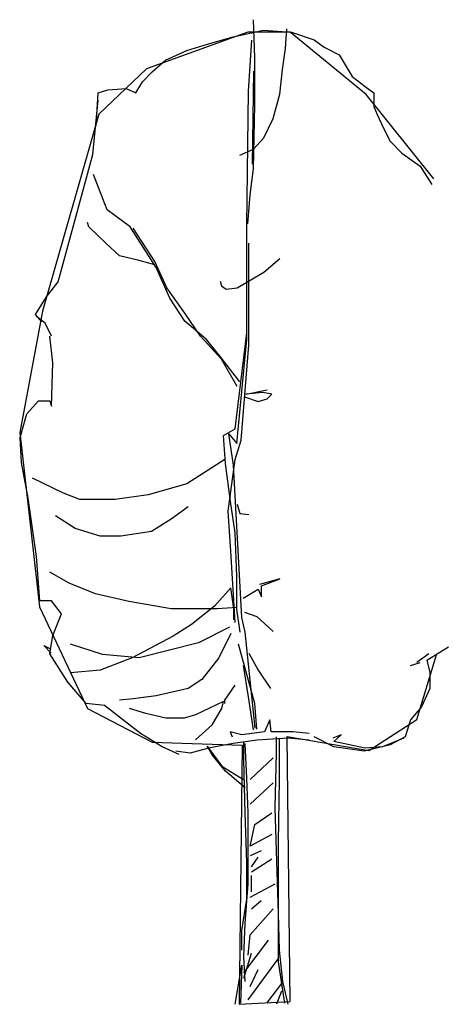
# Model space of a CAD drawing. Extents: x 42 to 47.3, y 32.6 to 44.8.
import ezdxf

# ---------------------------------------------------------------- set-up
doc = ezdxf.new("R2010")
doc.units = 0
doc.header["$LTSCALE"] = 40
doc.header["$MEASUREMENT"] = 0
doc.layers.get('0').update_dxf_attribs({"linetype": 'CONTINUOUS'})
doc.layers.add('TR_OUT', color=7, linetype='CONTINUOUS')

msp = doc.modelspace()

# ---------------------------------------------------------------- linework, layer by layer
for p, q in [((44.92, 44.299), (44.904, 44.766)), ((44.654, 44.556), (45.024, 44.637)), ((45.024, 44.637), (45.371, 44.613)), ((45.298, 44.412), (45.314, 44.653)), ((44.348, 44.468), (44.654, 44.556)), ((44.843, 43.884), (44.881, 44.514)), ((45.371, 44.613), (45.652, 44.516)), ((45.652, 44.516), (45.773, 44.428)), ((43.817, 44.267), (44.082, 44.387)), ((44.082, 44.387), (44.348, 44.468)), ((45.258, 44.154), (45.298, 44.412)), ((45.773, 44.428), (45.958, 44.331)), ((43.656, 44.122), (43.817, 44.267)), ((44.92, 43.719), (44.92, 44.299)), ((45.958, 44.331), (46.119, 44.065)), ((45.226, 43.848), (45.258, 44.154)), ((43.535, 44.001), (43.656, 44.122)), ((44.904, 44.13), (44.887, 42.987)), ((46.119, 44.065), (46.28, 43.945)), ((42.988, 43.864), (43.108, 43.904)), ((43.108, 43.904), (43.334, 43.92)), ((43.334, 43.92), (43.454, 43.864)), ((43.454, 43.864), (43.535, 44.001)), ((46.28, 43.945), (46.385, 43.864)), ((42.923, 43.107), (42.988, 43.775)), ((42.963, 43.453), (42.988, 43.864)), ((44.822, 42.232), (44.843, 43.884)), ((45.145, 43.55), (45.226, 43.848)), ((46.385, 43.864), (46.385, 43.695)), ((44.904, 42.93), (44.92, 43.719)), ((46.385, 43.695), (46.425, 43.598)), ((45.032, 43.309), (45.145, 43.55)), ((46.425, 43.598), (46.506, 43.429)), ((46.506, 43.429), (46.586, 43.268)), ((44.904, 43.172), (45.032, 43.309)), ((44.735, 43.099), (44.904, 43.172)), ((46.586, 43.268), (46.731, 43.123)), ((42.682, 42.214), (42.923, 43.107)), ((46.731, 43.123), (46.957, 42.962)), ((44.863, 42.608), (44.904, 42.93)), ((46.957, 42.962), (47.101, 42.737)), ((43.012, 42.648), (42.931, 42.858)), ((43.1, 42.423), (43.012, 42.648)), ((44.831, 42.254), (44.863, 42.608)), ((43.382, 42.214), (43.1, 42.423)), ((42.496, 41.537), (42.682, 42.214)), ((42.875, 42.214), (42.859, 42.27)), ((43.084, 42.012), (42.875, 42.214)), ((43.704, 41.714), (43.382, 42.214)), ((43.688, 41.787), (43.422, 42.198)), ((44.822, 40.828), (44.822, 42.232)), ((43.253, 41.859), (43.084, 42.012)), ((44.847, 40.756), (44.847, 42.012)), ((43.479, 41.803), (43.253, 41.859)), ((43.688, 41.747), (43.479, 41.803)), ((43.833, 41.465), (43.688, 41.787)), ((43.873, 41.336), (43.704, 41.714)), ((44.822, 40.908), (44.822, 41.827)), ((45.032, 41.658), (45.226, 41.827)), ((44.702, 41.465), (45.032, 41.658)), ((42.352, 41.352), (42.496, 41.537)), ((44.493, 41.545), (44.509, 41.489)), ((44.509, 41.489), (44.565, 41.449)), ((42.215, 41.135), (42.352, 41.352)), ((44.058, 41.151), (43.833, 41.465)), ((44.565, 41.449), (44.702, 41.465)), ((44.058, 41.054), (43.873, 41.336)), ((42.295, 41.046), (42.215, 41.135)), ((42.335, 41.03), (42.231, 41.111)), ((44.251, 40.869), (44.058, 41.151)), ((42.416, 40.869), (42.335, 41.03)), ((44.324, 40.829), (44.058, 41.054)), ((42.432, 40.539), (42.392, 40.869)), ((44.509, 40.587), (44.251, 40.869)), ((44.677, 39.729), (44.822, 40.908)), ((44.493, 40.62), (44.324, 40.829)), ((44.697, 39.546), (44.822, 40.828)), ((44.791, 40.096), (44.847, 40.756)), ((44.735, 40.306), (44.493, 40.62)), ((42.416, 40.008), (42.432, 40.539)), ((44.702, 40.249), (44.509, 40.587)), ((44.807, 40.153), (45.073, 40.209)), ((45.016, 40.177), (44.807, 40.153)), ((45.129, 40.153), (45.016, 40.177)), ((45.073, 40.096), (45.129, 40.153)), ((42.11, 39.911), (42.255, 40.072)), ((42.255, 40.072), (42.392, 40.072)), ((42.392, 40.072), (42.416, 40.008)), ((44.751, 39.589), (44.791, 40.096)), ((44.791, 40.12), (44.96, 40.064)), ((44.96, 40.064), (45.073, 40.096)), ((42.029, 39.621), (42.11, 39.911)), ((44.535, 39.646), (44.677, 39.729)), ((44.597, 39.667), (44.697, 39.546)), ((44.656, 39.279), (44.597, 39.667)), ((42.046, 39.315), (42.029, 39.621)), ((44.556, 39.3), (44.535, 39.646)), ((44.678, 39.348), (44.751, 39.589)), ((42.126, 38.873), (42.046, 39.315)), ((44.549, 39.348), (44.082, 39.05)), ((44.618, 38.833), (44.556, 39.3)), ((44.59, 38.712), (44.678, 39.348)), ((44.76, 37.406), (44.656, 39.279)), ((42.561, 38.937), (42.182, 39.122)), ((44.082, 39.05), (43.607, 38.913)), ((42.762, 38.856), (42.561, 38.937)), ((42.231, 38.156), (42.126, 38.873)), ((43.197, 38.856), (42.762, 38.856)), ((43.607, 38.913), (43.197, 38.856)), ((44.677, 38.446), (44.618, 38.833)), ((44.702, 38.8), (44.735, 38.687)), ((44.099, 38.768), (43.889, 38.615)), ((44.622, 38.22), (44.59, 38.712)), ((44.735, 38.687), (44.847, 38.671)), ((42.706, 38.502), (42.464, 38.655)), ((43.889, 38.615), (43.648, 38.462)), ((43.012, 38.406), (42.706, 38.502)), ((43.648, 38.462), (43.269, 38.406)), ((44.697, 37.914), (44.677, 38.446)), ((43.269, 38.406), (43.012, 38.406)), ((44.678, 37.343), (44.622, 38.22)), ((42.271, 37.609), (42.231, 38.156)), ((42.633, 37.826), (42.392, 37.963)), ((44.697, 37.509), (44.697, 37.914)), ((45.226, 37.882), (44.976, 37.81)), ((45, 37.794), (45.226, 37.882)), ((42.955, 37.697), (42.633, 37.826)), ((44.622, 37.77), (44.421, 37.544)), ((44.662, 37.512), (44.622, 37.77)), ((44.775, 37.641), (44.96, 37.753)), ((44.96, 37.753), (45, 37.657)), ((45, 37.657), (45, 37.794)), ((42.416, 37.609), (42.271, 37.609)), ((42.537, 37.448), (42.416, 37.609)), ((43.366, 37.601), (42.955, 37.697)), ((43.889, 37.512), (43.366, 37.601)), ((44.453, 37.512), (43.889, 37.512)), ((44.421, 37.544), (44.139, 37.319)), ((44.702, 37.528), (44.453, 37.512)), ((44.662, 37.375), (44.662, 37.512)), ((44.739, 37.222), (44.697, 37.509)), ((44.791, 37.472), (44.944, 37.415)), ((42.432, 37.182), (42.537, 37.448)), ((44.801, 37.222), (44.76, 37.406)), ((44.944, 37.415), (45.145, 37.23)), ((44.139, 37.319), (43.913, 37.174)), ((44.606, 37.287), (44.227, 37.093)), ((42.392, 36.956), (42.432, 37.182)), ((43.913, 37.174), (43.406, 36.908)), ((44.622, 37.206), (44.477, 36.908)), ((44.922, 36.04), (44.801, 37.222)), ((42.319, 37.061), (42.392, 37.021)), ((42.408, 36.964), (42.319, 37.061)), ((43.044, 36.948), (42.649, 37.077)), ((44.227, 37.093), (43.495, 36.908)), ((44.92, 36.345), (44.718, 37.077)), ((47.303, 37.037), (47.037, 36.876)), ((42.617, 36.61), (42.392, 36.956)), ((43.406, 36.908), (43.012, 36.755)), ((43.495, 36.908), (43.044, 36.948)), ((44.477, 36.908), (44.268, 36.642)), ((44.847, 36.964), (44.96, 36.755)), ((47.061, 36.956), (46.916, 36.852)), ((47.037, 36.876), (47.077, 36.731)), ((43.012, 36.755), (42.649, 36.723)), ((44.843, 36.427), (44.78, 36.814)), ((44.96, 36.755), (45.113, 36.53)), ((46.836, 36.812), (46.957, 36.852)), ((44.268, 36.642), (44.099, 36.53)), ((47.077, 36.731), (47.077, 36.53)), ((42.843, 36.345), (42.617, 36.61)), ((44.099, 36.53), (43.704, 36.441)), ((44.549, 36.385), (44.678, 36.57)), ((47.077, 36.53), (46.973, 36.304)), ((43.422, 36.401), (43.253, 36.385)), ((43.704, 36.441), (43.422, 36.401)), ((44.549, 36.345), (44.549, 36.385)), ((44.901, 36.023), (44.843, 36.427)), ((43.068, 36.32), (42.843, 36.345)), ((43.511, 35.974), (43.068, 36.32)), ((43.577, 36.223), (43.373, 36.285)), ((44.535, 36.368), (44.189, 36.206)), ((44.393, 36.082), (44.514, 36.285)), ((44.514, 36.285), (44.535, 36.368)), ((44.944, 36.031), (44.92, 36.345)), ((46.973, 36.304), (46.836, 36.143)), ((43.823, 36.164), (43.577, 36.223)), ((44.048, 36.164), (43.823, 36.164)), ((44.189, 36.206), (44.048, 36.164)), ((45.105, 36.143), (45.04, 35.998)), ((45.121, 35.998), (45.105, 36.143)), ((46.836, 36.143), (46.771, 35.934)), ((44.189, 35.898), (44.393, 36.082)), ((43.776, 35.813), (43.511, 35.974)), ((44.614, 35.998), (44.638, 35.934)), ((44.759, 35.958), (44.614, 35.998)), ((44.944, 35.894), (44.654, 35.853)), ((45.04, 35.998), (44.759, 35.958)), ((45.33, 35.918), (44.944, 35.894)), ((45.387, 35.998), (45.121, 35.998)), ((45.184, 35.733), (45.184, 35.934)), ((45.225, 35.411), (45.225, 35.918)), ((45.588, 35.894), (45.33, 35.918)), ((45.588, 35.974), (45.387, 35.998)), ((45.894, 35.813), (45.652, 35.934)), ((45.982, 35.958), (45.878, 35.918)), ((45.894, 35.878), (45.982, 35.958)), ((46.755, 35.918), (46.49, 35.813)), ((46.771, 35.934), (46.586, 35.837)), ((43.986, 35.717), (43.776, 35.813)), ((44.348, 35.797), (44.123, 35.733)), ((44.331, 35.819), (44.514, 35.573)), ((44.393, 35.715), (44.331, 35.819)), ((44.654, 35.853), (44.348, 35.797)), ((44.782, 35.652), (44.782, 35.878)), ((44.822, 35.427), (44.798, 35.853)), ((46.2, 35.813), (45.894, 35.878)), ((46.264, 35.757), (45.894, 35.813)), ((46.28, 35.797), (46.2, 35.813)), ((46.586, 35.837), (46.264, 35.757)), ((46.49, 35.813), (46.28, 35.797)), ((44.123, 35.733), (43.946, 35.757)), ((44.556, 35.511), (44.393, 35.715)), ((44.798, 35), (44.782, 35.652)), ((45.144, 35.676), (44.862, 35.411)), ((45.168, 35.064), (45.184, 35.733)), ((44.514, 35.573), (44.78, 35.411)), ((44.801, 35.307), (44.556, 35.511)), ((44.838, 35), (44.822, 35.427)), ((45.209, 34.638), (45.225, 35.411)), ((45.144, 35.37), (44.862, 35.105)), ((45.184, 34.533), (45.168, 35.064)), ((44.822, 34.388), (44.798, 35)), ((44.838, 34.589), (44.838, 35)), ((44.919, 34.855), (45.128, 35)), ((44.862, 34.589), (44.919, 34.855)), ((45.128, 34.734), (44.862, 34.589)), ((44.838, 34.123), (44.838, 34.589)), ((45.209, 33.881), (45.209, 34.638)), ((44.999, 34.533), (44.862, 34.469)), ((44.878, 34.332), (44.959, 34.453)), ((45.209, 33.76), (45.184, 34.533)), ((44.822, 33.937), (44.822, 34.388)), ((45.128, 34.428), (44.878, 34.267)), ((44.878, 34.026), (44.878, 34.227)), ((44.798, 33.639), (44.838, 34.123)), ((44.862, 33.962), (45.168, 34.123)), ((44.758, 33.551), (44.822, 33.937)), ((44.878, 33.817), (44.999, 33.921)), ((45.209, 33.164), (45.209, 33.881)), ((44.862, 33.495), (45.144, 33.817)), ((45.225, 33.309), (45.209, 33.76)), ((44.782, 33.229), (44.798, 33.639)), ((44.758, 33.309), (44.758, 33.551)), ((44.838, 33.245), (44.862, 33.495)), ((44.782, 33.028), (45.088, 33.43)), ((44.782, 32.963), (44.878, 33.269)), ((44.798, 32.923), (44.782, 33.229)), ((45.265, 32.923), (45.225, 33.309)), ((44.677, 32.641), (44.758, 33.124)), ((44.758, 33.124), (44.742, 32.657)), ((44.838, 32.698), (45.209, 33.205)), ((45.289, 32.657), (45.209, 33.164)), ((44.862, 32.859), (44.959, 33.068)), ((45.249, 32.899), (45.064, 32.657)), ((45.329, 32.641), (45.265, 32.923)), ((45.249, 32.802), (45.184, 32.641))]:
    msp.add_line(p, q)
at = {"layer": 'TR_OUT'}
msp.add_lwpolyline([(47.123, 42.807), (46.289, 43.846), (45.353, 44.611), (44.834, 44.611), (43.583, 44.16), (42.996, 43.603), (42.302, 41.177), (42.022, 39.684), (42.265, 37.535), (42.856, 36.285), (43.655, 35.868), (44.762, 35.834), (44.728, 32.642), (45.353, 32.677), (45.319, 35.94), (46.324, 35.765), (46.915, 36.148), (47.157, 36.944)], dxfattribs=at)

doc.saveas('drawing.dxf')
